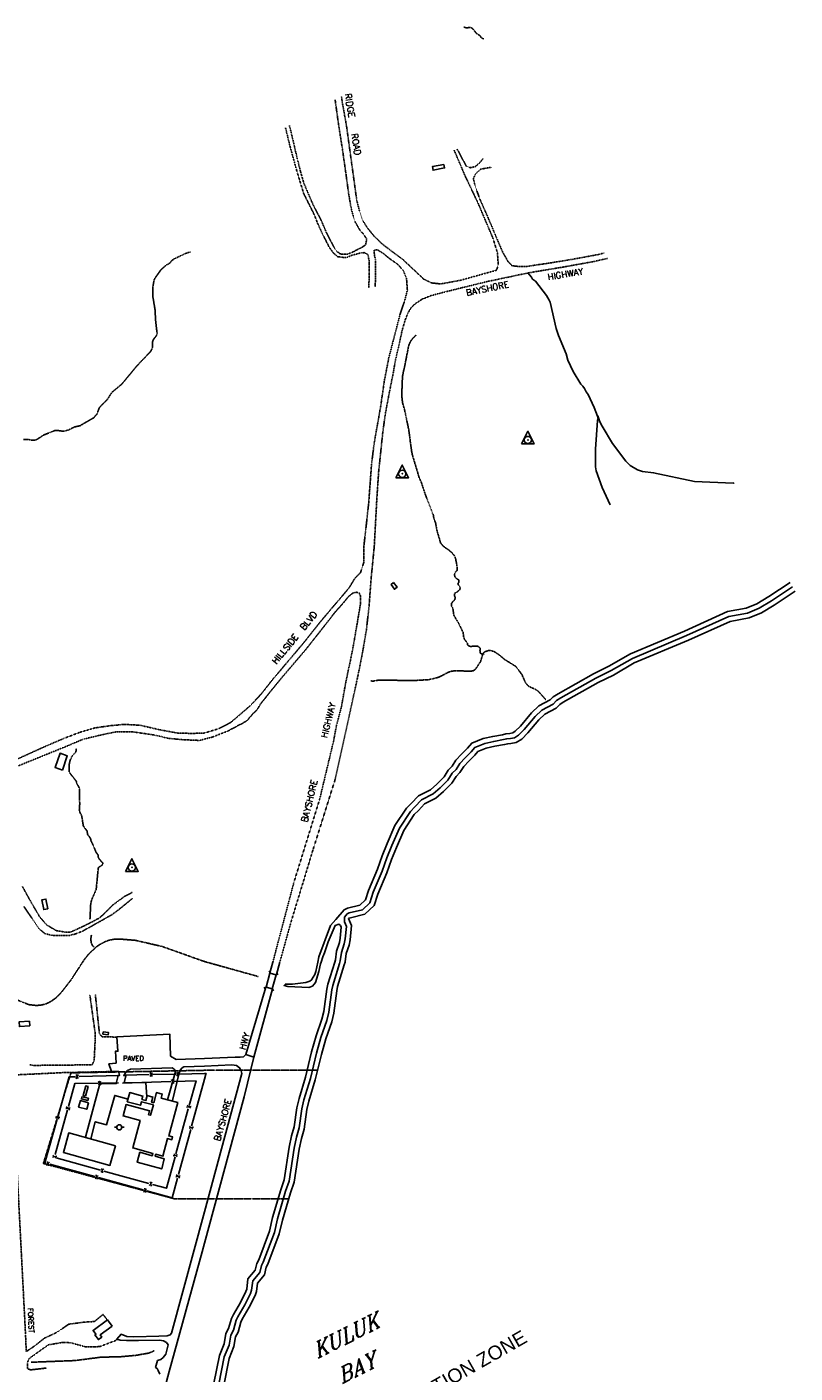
# Model space of a CAD drawing. Header units: feet. Extents: x 0 to 208040, y 0 to 211214.
# Tile 71 of 71: x 201295 to 204347, y 205868 to 211214. Entities that reach past the tile are written whole.
import ezdxf
from ezdxf.enums import TextEntityAlignment as Align

# ---------------------------------------------------------------- set-up
doc = ezdxf.new("R2010")
doc.units = ezdxf.units.FT
doc.header["$LTSCALE"] = 0.5
doc.header["$MEASUREMENT"] = 0
for name, pattern in [('D100S10', [1, 0.5, 0.5]), ('D15S10', [2, 1, 1]), ('D80S10', [1, 0.5, 0.5]), ('DASHDOT', [1, 0.5, -0.25, 0, -0.25]), ('HIDDEN2', [0.1875, 0.125, -0.0625]), ('PHANTOM2', [1.25, 0.625, -0.125, 0.125, -0.125, 0.125, -0.125])]:
    doc.linetypes.add(name, pattern=pattern)
doc.layers.get('0').update_dxf_attribs({"linetype": 'CONTINUOUS'})
for name, color, linetype in [('1-RPZ', 2, 'CONTINUOUS'), ('4WD-TRAIL', 11, 'D15S10'), ('BRIDGE', 11, 'CONTINUOUS'), ('COAST', 5, 'CONTINUOUS'), ('COAST-LT1', 5, 'D80S10'), ('COAST-LT2', 5, 'D100S10'), ('FENCE', 11, 'CONTINUOUS'), ('HV-CONTROL', 11, 'CONTINUOUS'), ('MA-BLDG', 11, 'CONTINUOUS'), ('MI-BLDG', 11, 'CONTINUOUS'), ('NAVFAC', 11, 'DASHDOT'), ('POLESERVICE', 11, 'CONTINUOUS'), ('R-DIRT', 11, 'HIDDEN2'), ('R-DIRT-T', 1, 'CONTINUOUS'), ('R-PAVED', 11, 'CONTINUOUS'), ('R-PAVED-T', 1, 'CONTINUOUS'), ('RUIN', 11, 'CONTINUOUS'), ('STREAM', 11, 'PHANTOM2'), ('TEXT', 1, 'CONTINUOUS')]:
    doc.layers.add(name, color=color, linetype=linetype)
doc.styles.add('ARIAL', font='ARIAL.TTF')
doc.styles.add('CVFONT05', font='ROMANC')

# ---------------------------------------------------------------- blocks, each defined once
blk = doc.blocks.new('POLE')
for p, q in [((-19.1, 0, 487.7), (-10.1, 0, 487.7)), ((10.1, 0), (19.1, 0))]:
    blk.add_line(p, q)
blk.add_circle((0, 0), 10.1)
blk = doc.blocks.new('FENCTICK', base_point=(196004.4, 202230.9))
for p, q in [((196000.4, 202222.9), (196008.4, 202238.9)), ((196008.4, 202222.9), (196000.4, 202238.9))]:
    blk.add_line(p, q)
blk = doc.blocks.new('HV-CONTROL', base_point=(0, 18.8))
blk.add_lwpolyline([(-25.1, 3.2), (24.9, 3.2), (-0.1, 53.2)], close=True)
blk.add_circle((-0.1, 18.8), 14.4)
blk.add_point((-0.1, 18.8))

msp = doc.modelspace()

# ---------------------------------------------------------------- linework, layer by layer
at = {"layer": '4WD-TRAIL'}
for points, elevation in [([(203284.9, 210237.5), (203299.5, 210219.8), (203303.7, 210212.5), (203314.9, 210204.7), (203359.4, 210146.7), (203370.1, 210128.7), (203373.5, 210120.9), (203398.2, 210015.7), (203407.2, 209988.2), (203437.7, 209915.6), (203444.2, 209890), (203464.5, 209844.9), (203496.1, 209795.5), (203503.4, 209786.9), (203510.2, 209777.3), (203516.7, 209765), (203524.5, 209753.5), (203549.1, 209702.2), (203562.1, 209667.7), (203563.8, 209659), (203561.8, 209650.6), (203553.4, 209536.3), (203553.8, 209466.7), (203556.4, 209451.3), (203580.1, 209385.1), (203612.6, 209315.8)], 217.2), ([(203562.9, 209669.7), (203571.4, 209645.3), (203579.9, 209628.2), (203621.3, 209559.8), (203673.9, 209489.4), (203691.6, 209472.6), (203721.2, 209454.4), (203741.1, 209448.3), (203784.3, 209443.1), (203947.8, 209408.6), (204101.1, 209401.7), (204104.5, 209402.6)], 180.7)]:
    msp.add_lwpolyline(points, dxfattribs=dict(at, elevation=elevation))
at = {"layer": 'BRIDGE'}
msp.add_lwpolyline([(202260.2, 207455.9), (202245, 207400.2), (202269.8, 207393.5), (202284.9, 207449.2)], close=True, dxfattribs=at)
for points in [[(202260.8, 207456.6), (202257.4, 207464.5)], [(202284.9, 207449.2), (202292.9, 207452.6)], [(202236.6, 207396.8), (202244.6, 207400.3)], [(202274.3, 207385.6), (202270.9, 207393.5)]]:
    msp.add_lwpolyline(points, dxfattribs=at)
at = {"layer": 'COAST', "elevation": 4.6}
msp.add_lwpolyline([(202450.5, 207500), (202455.1, 207521.3), (202501.4, 207644.5), (202522.7, 207668.4), (202555, 207707.6), (202568.4, 207714.1), (202617.8, 207726.1), (202639.8, 207746.4), (202651.5, 207783.8), (202687.2, 207868.6), (202705.7, 207921.2), (202726.3, 207970.3), (202756.9, 208041.7), (202802.6, 208111.1), (202821.1, 208130), (202850, 208160.6), (202897.7, 208184.2), (202923.1, 208206.2), (202952, 208235.1), (202968.8, 208262.2), (202983.9, 208277.3), (202999.4, 208301.4), (203021.4, 208325.1), (203045.1, 208348.8), (203062.2, 208369), (203107.9, 208387.6), (203145.3, 208396.2), (203184.1, 208403), (203197.9, 208406.5), (203213, 208408.2), (203225, 208409.9), (203235.3, 208416.4), (203255.6, 208437), (203299.5, 208489.6), (203328.9, 208517.1), (203373.8, 208540.8), (203386.1, 208553.7), (203405.2, 208565.8), (203545.3, 208645), (203606.7, 208674.9), (203692.5, 208724.5), (203907.1, 208814.6), (204077.6, 208891.6), (204152.5, 208905), (204194.5, 208923), (204242.2, 208951.5), (204327.1, 209007.9)], dxfattribs=at)
at = {"layer": 'COAST'}
for points in [[(202517.6, 207500), (202520.4, 207509.2), (202524.7, 207542.9), (202536.2, 207577.9), (202539.8, 207594.7), (202543.8, 207638.1), (202540.6, 207645.7), (202533.9, 207650.1), (202519, 207644.5), (202491.6, 207579.6), (202477.8, 207537.1), (202470.5, 207520.5), (202464, 207500)], [(202037.7, 205827.9), (202059.9, 205937.5), (202078.7, 205984.3), (202085.8, 206024.3), (202096.2, 206045.3), (202107.5, 206084.3), (202115, 206100.6), (202143, 206148.2), (202164.6, 206192.1), (202168, 206201.3), (202172.7, 206241.7), (202202.3, 206276.1), (202207.8, 206302.4), (202215.8, 206316.9), (202258.9, 206431.6), (202271.2, 206484.9), (202303.8, 206595.5), (202317.4, 206634.9), (202337, 206764.6), (202346.4, 206809.2), (202356.7, 206845.3), (202367.9, 206921.3), (202376, 206958), (202402.1, 207042.4), (202425.8, 207143.4), (202444, 207206.7), (202467.2, 207273.2), (202474.2, 207304.2), (202486.4, 207392.8), (202490.7, 207412.5), (202517.6, 207500)], [(202464, 207500), (202461.8, 207493.1), (202455, 207462.3), (202440.8, 207418.7), (202436.7, 207411.8), (202429.4, 207404.8), (202415, 207399.2), (202331.7, 207402.3), (202316.3, 207406.6), (202322.2, 207412.4), (202350.6, 207412.7), (202403.1, 207419), (202418.5, 207424), (202426, 207429.1), (202438.1, 207450.3), (202442.2, 207462.3), (202450.5, 207500)]]:
    msp.add_lwpolyline(points, dxfattribs=at)
at = {"layer": 'COAST-LT1'}
for points in [[(202538.5, 207500), (202540, 207504.9), (202544.3, 207538.5), (202555.5, 207572.7), (202559.6, 207591.7), (202564.2, 207641.3), (202556.5, 207659.2), (202557, 207678.5), (202567.6, 207691.5), (202575.2, 207695.2), (202627.6, 207707.9), (202657.3, 207735.3), (202670.3, 207776.9), (202705.9, 207861.4), (202724.4, 207914), (202744.8, 207962.5), (202774.6, 208032.2), (202818.2, 208098.5), (202835.5, 208116.1), (202862.1, 208144.2), (202908.9, 208167.5), (202936.8, 208191.6), (202967.8, 208222.6), (202984.6, 208249.7), (202999.6, 208264.7), (203015.2, 208289.1), (203035.8, 208311.2), (203059.8, 208335.2), (203074.3, 208352.3), (203113.9, 208368.4), (203149.3, 208376.5), (203188.3, 208383.4), (203201.5, 208386.7), (203215.5, 208388.3), (203232.1, 208390.7), (203248, 208400.7), (203270.4, 208423.6), (203314.1, 208475.8), (203340.6, 208500.7), (203386, 208524.6), (203398.9, 208538.2), (203415.5, 208548.7), (203554.6, 208627.3), (203616.1, 208657.3), (203700.3, 208706.1), (203915, 208796.2), (204083.5, 208872.4), (204158.2, 208885.7), (204203.6, 208905.2), (204252.9, 208934.6), (204336.9, 208990.4)], [(202057.2, 205823.1), (202079.1, 205931.8), (202098.1, 205978.8), (202105, 206018), (202115, 206038), (202126.3, 206077.2), (202132.8, 206091.3), (202160.6, 206138.7), (202183, 206184.2), (202187.6, 206196.5), (202191.9, 206233.3), (202220.8, 206267), (202226.7, 206295.4), (202234, 206308.4), (202278.1, 206425.9), (202290.6, 206479.8), (202322.8, 206589.4), (202336.9, 206630.1), (202356.7, 206761), (202365.8, 206804.4), (202376.3, 206841.1), (202387.5, 206917.6), (202395.4, 206952.9), (202421.4, 207037.2), (202445.2, 207138.3), (202463.1, 207200.7), (202486.4, 207267.7), (202493.9, 207300.6), (202506.1, 207389.3), (202510.1, 207407.4), (202536.7, 207494.1), (202537.6, 207500.1)]]:
    msp.add_lwpolyline(points, dxfattribs=at)
at = {"layer": 'COAST-LT2'}
for points in [[(202559.4, 207500), (202559.6, 207500.7), (202563.9, 207534.1), (202574.9, 207567.4), (202579.4, 207588.6), (202584.6, 207644.5), (202572.5, 207672.6), (202574.6, 207674.9), (202580.7, 207675.9), (202637.3, 207689.7), (202674.8, 207724.2), (202689.1, 207770.1), (202724.5, 207854.2), (202743.1, 207906.8), (202763.2, 207954.7), (202792.3, 208022.7), (202833.9, 208085.9), (202850, 208102.2), (202874.2, 208127.9), (202920, 208150.7), (202950.4, 208176.9), (202983.5, 208210.1), (203000.4, 208237.2), (203015.2, 208252.1), (203031.1, 208276.8), (203050.2, 208297.3), (203074.5, 208321.6), (203086.4, 208335.7), (203120, 208349.3), (203153.3, 208356.9), (203192.5, 208363.9), (203205, 208367), (203218.1, 208368.5), (203239.2, 208371.5), (203260.6, 208385.1), (203285.2, 208410.1), (203328.7, 208462), (203352.4, 208484.2), (203398.2, 208508.5), (203411.7, 208522.6), (203425.7, 208531.5), (203563.9, 208609.6), (203625.5, 208639.6), (203708, 208687.7), (203923, 208777.9), (204089.5, 208853.1), (204164, 208866.4), (204212.8, 208887.3), (204263.5, 208917.6), (204346.8, 208973)], [(202076.6, 205818.2), (202098.4, 205926), (202117.4, 205973.3), (202124.1, 206011.7), (202133.7, 206030.7), (202145.1, 206070.2), (202150.5, 206082), (202178.2, 206129.2), (202201.3, 206176.2), (202207.2, 206191.8), (202211, 206224.9), (202239.4, 206257.9), (202245.7, 206288.3), (202252.2, 206300), (202297.3, 206420.1), (202309.9, 206474.8), (202341.9, 206583.3), (202356.4, 206625.3), (202376.3, 206757.5), (202385.2, 206799.6), (202395.9, 206836.9), (202407.2, 206914), (202414.7, 206947.8), (202440.7, 207031.9), (202464.6, 207133.3), (202482.2, 207194.6), (202505.7, 207262.1), (202513.6, 207297), (202525.8, 207385.8), (202529.4, 207402.3), (202555.8, 207488.3), (202558.8, 207500.1)]]:
    msp.add_lwpolyline(points, dxfattribs=at)
at = {"layer": 'FENCE'}
for points, elevation in [([(201900.1, 207055.2), (202000, 207057.2)], 21), ([(202000, 207057.2), (202006.5, 207057.6), (202005.6, 207054.7)], 21), ([(201418.6, 206889.1), (201462.2, 207044.1), (201487.5, 207044.7)], 23.7), ([(201459.9, 206925.8), (201485.2, 207017.3), (201577.8, 207019)], 21.3), ([(201502.9, 207045.1), (201662.9, 207049)], 23.7), ([(201589, 207019.2), (201659.2, 207020.5)], 21.3), ([(201674.3, 207019.6), (201866.6, 207025.6)], 21.3), ([(201682.4, 207050.8), (201780.5, 207052.8)], 21), ([(201793.7, 207053.1), (201887.9, 207055)], 21), ([(201879.8, 207026), (201966.7, 207028.7), (201939.7, 206930.8)], 21.3), ([(202000, 207035.1), (201949.3, 206848.5)], 23.7), ([(202004.2, 207049.6), (202000, 207035.1)], 21), ([(201407.1, 206735.1), (201456.5, 206913.5)], 21.3), ([(201936.1, 206917.6), (201886.7, 206738.2)], 21.3), ([(201371.1, 206701.3), (201366.2, 206702.6), (201414.9, 206875.8)], 23.7), ([(201945.7, 206835.2), (201896.9, 206655.7)], 23.7), ([(201564.4, 206648.1), (201385.6, 206697.3)], 23.7), ([(201587.6, 206673.5), (201411.3, 206722.1)], 21.3), ([(201883.3, 206726.1), (201849, 206601.5), (201793.5, 206616.8)], 21.3), ([(201757.1, 206595.1), (201578.9, 206644.1)], 23.7), ([(201779.9, 206620.5), (201600.9, 206669.9)], 21.3), ([(201893.1, 206641.7), (201871.9, 206563.5), (201771.8, 206591)], 23.7)]:
    msp.add_lwpolyline(points, dxfattribs=dict(at, elevation=elevation))
for points in [[(202003.2, 207051.8), (202006.6, 207052.3)], [(202003.9, 207054), (202006.1, 207050.1)]]:
    msp.add_lwpolyline(points, dxfattribs=at)
at = {"layer": 'MA-BLDG'}
for points, elevation in [([(202951.5, 210667.8), (202905.7, 210659.1), (202908.4, 210644.7), (202954.3, 210653.5)], 218.3), ([(202751.7, 209006.7), (202765.5, 208988.6), (202755.2, 208980.7), (202741.4, 208998.8)], 155.4), ([(201828.3, 206959.3), (201832.5, 206975.3), (201809.4, 206981.4), (201798.7, 206941.4), (201790, 206943.7), (201795.3, 206963.7), (201772.9, 206969.7), (201767.6, 206950), (201751.9, 206954.1), (201755.5, 206967.9), (201703.6, 206981.7), (201693.8, 206945), (201746, 206931.2), (201749.7, 206945.3), (201797.2, 206932.6), (201786.3, 206891.7), (201778.4, 206893.8), (201782.5, 206909.3), (201689, 206934.2), (201676.9, 206888.7), (201744.7, 206870.7), (201715.6, 206761.5), (201795.4, 206739.6), (201792.7, 206731), (201743.9, 206744.4), (201732.8, 206704.6), (201830.3, 206678.6), (201840.3, 206718.1), (201804.2, 206728.4), (201806.4, 206736.7), (201834.9, 206728.8), (201853.2, 206798.8), (201870.9, 206794), (201873.8, 206805.2), (201858.6, 206809.2), (201893.9, 206941.8)], 35.6), ([(201646.3, 206770.7), (201461.1, 206821.7), (201439.6, 206743.5), (201624.8, 206692.5)], 31.4)]:
    msp.add_lwpolyline(points, close=True, dxfattribs=dict(at, elevation=elevation))
at = {"layer": 'MI-BLDG'}
for points, elevation in [([(201378.4, 207711.5), (201370.5, 207750.1), (201353.8, 207746.8), (201361.7, 207708.1)], 75.7), ([(201304.7, 207265.5), (201264.1, 207262.6), (201265.4, 207243.9), (201306, 207246.8)], 28.7), ([(201598, 207223.2), (201618.8, 207220.8), (201617.7, 207211.4), (201596.9, 207213.8)], 26.9), ([(201527.3, 206967.9), (201537.9, 207005.3), (201528.6, 207007.9), (201518, 206970.5)], 27.7), ([(201539.5, 206941.5), (201507.2, 206949.9), (201500.4, 206924), (201532.6, 206915.5)], 25.5), ([(201513.5, 206965.1), (201539, 206959), (201536.9, 206950.5), (201511.5, 206956.6)], 27.4), ([(201633.3, 206054.1), (201586, 206019.1), (201592.2, 206010.7), (201578.7, 206000.7), (201565.3, 206018.9), (201568.9, 206021.5), (201557.6, 206036.7), (201614.7, 206079.1)], 22.1)]:
    msp.add_lwpolyline(points, close=True, dxfattribs=dict(at, elevation=elevation))
at = {"layer": 'NAVFAC'}
for p, q in [((201470, 207060), (201360, 206700)), ((202000, 207070), (201470, 207060)), ((202000, 207070), (202449.7, 207070)), ((201360, 206700), (201880, 206560)), ((201880, 206560), (202000, 206560)), ((202000, 206560), (202335, 206560))]:
    msp.add_line(p, q, dxfattribs=at)
at = {"layer": 'R-DIRT'}
for points, elevation in [([(202519.4, 210924.8), (202530.6, 210842.6), (202548, 210730.4), (202562.2, 210631.9), (202572.5, 210554.7), (202582.7, 210495.8), (202591.5, 210461.5), (202599.7, 210438), (202617.5, 210407.1), (202634.1, 210388.7), (202644.8, 210370.7), (202640.6, 210348.3), (202622.4, 210336.1), (202607, 210329.4), (202589.3, 210319.5), (202570, 210311.9), (202552.6, 210311), (202539.4, 210312.4), (202526.4, 210321.9), (202515.5, 210338.1), (202485.6, 210394.8), (202464.4, 210444.7), (202436.8, 210497.1), (202416.7, 210542), (202394.7, 210594.7), (202381.4, 210640.7), (202370.1, 210686.2), (202359, 210732.7), (202344.9, 210794.7), (202337.6, 210822.3)], 241.9), ([(202992.1, 210724.4), (203034.7, 210624.5), (203087.1, 210514.1), (203146.7, 210373.8), (203164.2, 210316.6), (203167.4, 210269.2), (203160.7, 210247.6), (203017.9, 210207.6), (202938.5, 210192.9), (202901.8, 210197.3), (202870, 210213.2), (202789.3, 210289.6), (202705.5, 210352.1), (202673.4, 210383.7), (202646.4, 210417), (202628.3, 210446.8), (202616.2, 210482.4), (202605.1, 210526.7), (202564.9, 210818.5), (202547, 210918.7), (202544.7, 210939.1)], 209.3), ([(202322.1, 210813.6), (202340.5, 210738.3), (202366, 210646), (202394.3, 210552.3), (202436.3, 210468.8), (202448.7, 210436.5), (202469.6, 210390.5), (202495.5, 210339.5), (202512.4, 210316), (202529.6, 210301.4), (202552.3, 210298.1), (202563.6, 210297.5), (202585.4, 210306.6), (202621.9, 210316.5), (202635.7, 210317.4), (202649.7, 210309.3), (202654.2, 210286.8), (202654.9, 210228.4), (202653.1, 210177.1)], 175.4), ([(203106.9, 210689.8), (203094.1, 210674.9), (203076.1, 210658.9), (203056.8, 210654.6), (203040.5, 210660.5), (203003.8, 210729.4)], 209), ([(203589.1, 210316.5), (203571, 210311.1), (203461.3, 210290.6), (203360.5, 210274.4), (203280.3, 210262.7), (203247.4, 210262.4), (203222.2, 210265.4), (203206.7, 210281.6), (203185, 210319.5), (203152.8, 210395.2), (203123.5, 210464.7), (203094.1, 210530.4), (203074.3, 210585.9), (203068.9, 210610.9), (203077, 210630.2), (203098.1, 210648.8), (203140.7, 210656.5)], 191.9), ([(202678.9, 210181.9), (202680.4, 210286.6), (202675.3, 210307.9), (202674.6, 210327), (202686.4, 210329), (202710.3, 210314.2), (202735.4, 210293.7), (202768, 210270.8), (202789.9, 210246.4), (202802.9, 210216.1), (202806.4, 210168.4), (202795.8, 210126.9), (202777.4, 210072.4), (202732.6, 209899.3), (202715.1, 209808.9), (202700.2, 209706.1), (202675, 209563.5), (202664.2, 209478.7), (202652.5, 209319.5), (202633.8, 209153), (202634, 209089.6), (202620.3, 209047.1), (202598.2, 209024.9), (202575.8, 208987.2), (202466.9, 208858.7), (202389.1, 208761.4), (202269.3, 208619.9), (202226.2, 208565.1), (202184.4, 208520), (202105.1, 208451.8), (202058, 208427), (202000, 208409.4)], 126.6), ([(202299.8, 207500), (202342.4, 207653.2), (202432.1, 207947.9), (202519.1, 208223.8), (202595.6, 208571), (202613.4, 208653), (202629.5, 208736.4), (202643.6, 208818.7), (202654, 208911.3), (202662.8, 209028.1), (202674.8, 209149.4), (202685.3, 209343.7), (202692.4, 209448.4), (202700.6, 209526.5), (202708, 209597), (202718, 209671.9), (202734.9, 209763.2), (202750.2, 209839), (202759.3, 209891.8), (202775.1, 209958.7), (202785.7, 210009.8), (202797.4, 210049.1), (202808.8, 210078.3), (202820.9, 210098.3), (202839.3, 210115.7), (202866, 210132.9), (202900.8, 210146.7), (202960.8, 210162.6), (203122.7, 210202.3), (203289.6, 210237.5), (203435.5, 210261.7), (203547.7, 210282.1), (203601.7, 210294.2)], 105), ([(202000, 208385.2), (202030.6, 208393), (202091.7, 208416.9), (202167.2, 208456.6), (202194.9, 208488.5), (202208.7, 208500.7), (202223.2, 208525.2), (202263.5, 208575.6), (202303.8, 208625.1), (202400.7, 208738.4), (202474.9, 208832.6), (202518.8, 208888.9), (202552.7, 208927.1), (202572.8, 208951.6), (202591, 208966.2), (202603.7, 208968.5), (202615.2, 208965.4), (202619.7, 208954.8), (202620.3, 208923.3), (202599.6, 208802), (202587.6, 208733.5), (202562.1, 208613.3), (202544.6, 208514.2), (202524, 208435.8), (202513.8, 208379.9), (202457.9, 208146.4), (202355.3, 207815.4), (202272.1, 207500)], 46.8), ([(202000, 208409.4), (201999.9, 208409.3), (201949, 208407.9), (201890.4, 208409.7), (201826.2, 208421.8), (201742.7, 208440.6), (201681.2, 208443.8), (201627.8, 208438.8), (201565.1, 208429.9), (201506.7, 208412.9), (201441.8, 208388.2), (201359.8, 208352.9), (201186, 208273.9), (200961.1, 208170.2), (200886.4, 208137.2), (200781.4, 208103.7), (200708.3, 208094), (200685.9, 208093.5)], 113.6), ([(201209.9, 208258.5), (201447.1, 208354.9), (201519.2, 208385.1), (201590.4, 208402.1), (201651.9, 208414.6), (201719.1, 208413.7), (201802.2, 208401.3), (201858.1, 208388.3), (201912, 208383.2), (201979.9, 208380.1), (202000, 208385.2)], 46.8), ([(201714.4, 207777.4), (201680.7, 207759.3), (201636.8, 207727.2), (201605, 207695), (201582.3, 207674.2), (201512.2, 207638.8), (201468.9, 207619.2), (201443.9, 207619.3), (201412.3, 207624.5), (201372.7, 207647.8), (201344.5, 207681), (201306.7, 207746.1), (201277.5, 207799.6)], 46.8), ([(201283.2, 207720.1), (201342.6, 207633), (201366.2, 207613), (201394.8, 207606.1), (201460.6, 207605.1), (201484.6, 207610.6), (201515.8, 207622.4), (201630.8, 207686.9), (201663.3, 207710.9), (201714.9, 207753.1)], 23.9), ([(201544.7, 207371.4), (201566.1, 207217.7), (201565.6, 207180.7), (201562.1, 207109.4), (201554.2, 207091.8), (201321, 207089.5), (201306.2, 207092.2)], 18.1), ([(201654.5, 207201.8), (201593.5, 207203.4), (201583, 207215.1), (201566.6, 207371.8)], 18.4), ([(201613.9, 206079.9), (201597.2, 206100.3), (201563, 206072.4), (201521.1, 206069.7), (201461.3, 206061.7), (201412.2, 206028.6), (201365.1, 206006.5), (201322.6, 205973.3), (201292.3, 205953.3), (201289.4, 206020.9), (201282.3, 206159.1), (201256.5, 206660.4), (201237.8, 207032.6), (201242, 207042.4), (201257.7, 207052.2), (201436.3, 207060.7), (201634.3, 207065.2)], 9.9), ([(201655.9, 206000.2), (201583.9, 205972.6), (201528, 205971.8), (201468.9, 205987.9), (201438.9, 205989.8), (201379.9, 205979.6), (201327.6, 205942.6), (201303.1, 205924.7), (201297.2, 205909.9), (201297, 205884.5), (201310.3, 205880.3), (201372.6, 205887.7)], 8.3)]:
    msp.add_lwpolyline(points, dxfattribs=dict(at, elevation=elevation))
at = {"layer": 'R-PAVED'}
for points, elevation in [([(202260.5, 207457.3), (202265.7, 207475.4), (202272.1, 207500)], 18.6), ([(202285.9, 207450.1), (202299.8, 207500)], 17), ([(202164.8, 207133.4), (202244.3, 207400.2)], 18.6), ([(202195.8, 207121.8), (202270.4, 207393.5)], 17), ([(202000, 207117.4), (201887.5, 207113.4), (201865.9, 207126.6), (201863.3, 207213.4), (201652.4, 207202.4), (201656.2, 207145.9), (201647.1, 207146.1), (201649.2, 207098.4), (201620.4, 207096), (201631.4, 207065.1), (201658.6, 207066.5), (201663.3, 207050.3), (201656.9, 207049.6), (201650, 207017.6), (201585.1, 207016.4), (201527.7, 206804.9)], 8.5), ([(202000, 206383), (202158.5, 206964.7), (202195.8, 207121.8), (202164.8, 207133.4), (202154.7, 207123.9), (202141.8, 207121.7), (202122.6, 207121.7), (202000, 207117.4)], 8.5), ([(201853.4, 206953.2), (201883.9, 207060.2), (201883.9, 207068.4), (201880.5, 207074.5), (201872.3, 207080.5), (201706.1, 207074.5), (201694.9, 207069.2), (201686.2, 207060.4), (201679.7, 207049.1), (201688.4, 207048.3), (201681.8, 207019.7), (201767.2, 207021.8), (201771.2, 206965)], 26.9), ([(202000, 207086.9), (201918.5, 207083.2), (201911.7, 207080.4), (201904.2, 207070.5), (201899, 207054.3), (201873, 206950.5)], 31.4), ([(202000, 206508), (202149.3, 207056.9), (202146.5, 207068.5), (202140, 207080.3), (202127.5, 207089.5), (202109, 207091.9), (202000, 207086.9)], 31.4), ([(201697.8, 206955.8), (201644.1, 206970.3), (201611.5, 206853.6), (201566.5, 206866), (201549.1, 206797.8)], 25.8), ([(201823.6, 205863.7), (201816.8, 205878.4), (201812.4, 205885.3), (201806.2, 205889.1), (201814.2, 205917.1), (201826.9, 205922), (201835.6, 205930), (201846.7, 205942.1), (201855.5, 205980.4), (201848.8, 205988.8), (201838, 205995.2), (201822.2, 205997.7), (201738.4, 205996.9), (201690, 205996.7), (201664.8, 205998.1), (201652, 206002), (201668.8, 206022.1), (201691.4, 206012.8), (201720.1, 206011.7), (201819.1, 206014.4), (201852.1, 206014.9), (201864.3, 206019.3), (201869, 206026.2), (202000, 206508)], 50.6), ([(201621.6, 205001.5), (201693.4, 205270.3), (201764.1, 205519.4), (201814.5, 205704.7), (201859.9, 205874.4), (201990.9, 206349.5), (202000, 206383)], 48.1)]:
    msp.add_lwpolyline(points, dxfattribs=dict(at, elevation=elevation))
at = {"layer": 'RUIN', "elevation": 80.7}
msp.add_lwpolyline([(201435.7, 208262.4), (201455, 208319.1), (201426.4, 208328.9), (201407.1, 208272.2)], close=True, dxfattribs=at)
at = {"layer": 'STREAM'}
for points, elevation in [([(203109.8, 211166.5), (203107.8, 211166.7), (203100.2, 211170.7), (203095.7, 211178.2), (203080, 211188.9), (203068.4, 211204.3), (203061.4, 211210.1), (203052.7, 211211.5), (203041.7, 211209.8), (203033.3, 211211.8), (203031.8, 211213.8)], 152.6), ([(201281.5, 209574.6), (201300.7, 209575.7), (201312.2, 209572.1), (201329.5, 209573.2), (201344.3, 209581.5), (201361.6, 209593), (201406.4, 209611.1), (201417.6, 209611.1), (201441.2, 209607.8), (201458.6, 209612.5), (201483.9, 209625.1), (201505.8, 209629.8), (201545.1, 209652.9), (201559.9, 209661.1), (201572.9, 209676), (201583, 209702.6), (201594.5, 209714.5), (201613.3, 209732.8), (201632.8, 209762.9), (201671.8, 209795), (201732.5, 209868.4), (201785.5, 209923.8), (201790.2, 209931.4), (201793.6, 209941.2), (201794.3, 209964.3), (201797.4, 209972.4), (201810, 209988.7), (201812, 209997.1), (201805.7, 210050.7), (201804.4, 210087.5), (201794.8, 210144.8), (201795.2, 210181.5), (201800.5, 210209.1), (201805, 210217.8), (201827.1, 210249), (201848.7, 210268.4), (201857.1, 210272.1), (201864.1, 210277.7), (201870.8, 210286.1), (201879.2, 210292.3), (201927.2, 210314.9), (201943.7, 210320)], 60), ([(203111.7, 208723.5), (203111.7, 208723.5), (203103.3, 208722.3), (203096, 208727.4), (203094.9, 208736.6), (203096, 208746.5), (203088.1, 208753.5), (203079.7, 208755.1), (203070.7, 208755.1), (203057.5, 208752.8), (203046, 208757.6), (203044.6, 208766.8), (203032.7, 208782.8), (203029.6, 208793.8), (203028.2, 208808.6), (203007.9, 208849.8), (202998.3, 208864.1), (202991, 208877.9), (202986.7, 208906.2), (202981.6, 208913.8), (202981.3, 208923.9), (202988.9, 208933.2), (202995.3, 208939.1), (202996.1, 208947.5), (202993.3, 208955.9), (202994.1, 208964.6), (203005.9, 208970.8), (203014.3, 208978.7), (203016.8, 208987.1), (203007, 209001.4), (203010.9, 209009.3), (203010.3, 209017.7), (203002.7, 209022.5), (202996.2, 209028.3), (202993.1, 209039), (202996.8, 209048.6), (203003.8, 209054.8), (203004.9, 209064.3), (202998.3, 209100.8), (202995.5, 209110.6), (202990.1, 209117.9), (202981.4, 209127.1), (202969.6, 209137.2), (202960, 209143.4), (202948, 209152.9), (202938.4, 209164.4), (202923.4, 209216), (202918.3, 209244.3), (202910.9, 209264.8), (202910.1, 209273.5), (202876.7, 209359.6), (202861.2, 209406.4), (202851.6, 209428), (202848.8, 209438.7), (202825.9, 209515.3), (202823, 209529.9), (202811.9, 209614), (202794.8, 209694.8), (202788.6, 209715.6), (202786.9, 209724), (202784, 209750.7), (202787, 209826.2), (202790.8, 209845.3), (202795.6, 209864.7), (202810.8, 209944.7), (202814.5, 209955.4), (202819.5, 209965.5), (202824.5, 209972.8), (202840.5, 209989.1)], 93.1), ([(202660.6, 208616.6), (202669, 208615.5), (202693.7, 208619.8), (202831, 208617.9), (202891.6, 208621.4), (202925, 208629.3), (202937.6, 208634.1), (202969, 208651), (202982.8, 208655.3), (202999.3, 208657), (203057.4, 208654.9), (203068.7, 208657.1), (203076.5, 208662.5), (203096.7, 208692.3), (203106.7, 208724.6), (203113.7, 208732.2), (203128, 208737), (203138.1, 208737), (203152.4, 208732.3), (203168.5, 208721.9), (203192.1, 208702.1), (203234, 208676), (203240.7, 208670.2), (203261.3, 208641.6), (203276.2, 208608.2), (203289.5, 208594.2), (203317.8, 208581.6), (203326, 208575.8), (203356.1, 208542.2)], 125.7), ([(201545.4, 207670.5), (201545.4, 207670.5), (201548.2, 207729), (201549.8, 207739.1), (201553.9, 207751.3), (201570.1, 207788.4), (201577.8, 207868), (201579.3, 207875.9), (201594.5, 207885.4), (201597, 207893), (201583, 207907.8), (201578.6, 207915.3), (201578, 207924.3), (201569.2, 207936.8), (201558.9, 207962.4), (201550.1, 207980.1), (201547.7, 207990.4), (201542.1, 207998.9), (201536.4, 208005.4), (201533.8, 208020.4), (201519.2, 208039.8), (201512, 208082.8), (201506.2, 208092.4), (201503, 208102.1), (201504.9, 208131.5), (201503.4, 208141.5), (201504.3, 208167.7), (201503.9, 208178.4), (201504.3, 208187.1), (201499.6, 208198), (201494, 208206.8), (201491.2, 208217.6), (201465.9, 208249.9), (201462.6, 208257.5), (201462.6, 208282), (201463.9, 208290.4), (201466.3, 208299.9), (201471.5, 208312.3), (201476, 208320.3), (201487.8, 208332.1), (201491.2, 208340.2), (201490, 208348.2)], 35), ([(201516.5, 207500), (201523.1, 207510.1), (201540.5, 207532), (201571.6, 207560.8), (201583.5, 207569.2), (201608.5, 207582.1), (201622.8, 207586.9), (201640.6, 207590.4), (201662.4, 207591.3), (201724.1, 207586.5), (201832.2, 207561.8), (201992.5, 207504.6), (202000, 207502.5)], 20), ([(201562.2, 207559.2), (201556.2, 207564.6), (201550.4, 207575.3), (201548.7, 207591.6), (201551.2, 207608.7)], 15), ([(201085.4, 207500), (201216.7, 207370.8), (201231.3, 207360.7), (201243.4, 207354.7), (201302.2, 207330.9), (201332.8, 207327.3), (201353.9, 207329.6), (201374.2, 207335.1), (201392, 207344.7), (201412.2, 207359), (201432.3, 207380.4), (201468.9, 207427.3), (201516.5, 207500)], 20), ([(202001, 207501.8), (202214.4, 207442.4)], 20), ([(201800.7, 205956.9), (201790.3, 205950.9), (201782.2, 205948.2), (201773.5, 205946), (201743.7, 205941), (201735.1, 205938.8), (201672, 205932.8), (201588.7, 205930.6), (201485.6, 205917.3), (201311.7, 205910.6)], 5)]:
    msp.add_lwpolyline(points, dxfattribs=dict(at, elevation=elevation))

# ---------------------------------------------------------------- block references
at = {"layer": 'FENCE'}
for p, rotation in [((201788.3, 207053), 1.160297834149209), ((201894.1, 207055.1), 1.160297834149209), ((201494.3, 207044.9), 1.398353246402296), ((201583.8, 207019.1), 1.057889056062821), ((201874.2, 207025.8), 1.769852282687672), ((201458.1, 206919.6), 74.53168224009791), ((201938.1, 206925), 254.6016333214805), ((201416.7, 206882.4), 74.28612953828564), ((201947.6, 206842.1), 254.801523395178), ((201885, 206732.2), 254.6016333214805), ((201378.9, 206699.1), 164.6216381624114), ((201404.8, 206726.9), 74.53168224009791), ((201571.7, 206646.1), 164.6216381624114), ((201594.1, 206671.7), 164.590898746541), ((201895.1, 206649.1), 254.801523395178), ((201764.6, 206593), 164.6216381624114), ((201787, 206618.6), 164.590898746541)]:
    msp.add_blockref('FENCTICK', p, dxfattribs=dict(at, rotation=rotation))
at = {"layer": 'HV-CONTROL'}
for p in [(203285.2, 209573.3), (202786.2, 209439.1, 164.8), (201712.1, 207875.6, 55)]:
    msp.add_blockref('HV-CONTROL', p, dxfattribs=at)
at = {"layer": 'POLESERVICE'}
msp.add_blockref('POLE', (201661.7, 206843.6, 16.8), dxfattribs=at)

# ---------------------------------------------------------------- texts
at = {"layer": '1-RPZ', "style": 'ARIAL'}
msp.add_text('RUNWAY PROTECTION ZONE', height=55, rotation=29.6939, dxfattribs=at).set_placement((202808.9, 205720.3), align=Align.CENTER)
at = {"layer": 'R-DIRT-T', "style": 'CVFONT05'}
for s, rotation, p in [('RIDGE   ROAD', 279.0395, (202590.1, 210826.7, 202.1)), ('HILLSIDE  BLVD', 50.5905, (202358.2, 208788.4, 202.1)), ('HIGHWAY', 76.0712, (202492.1, 208460.7, 202.1)), ('BAYSHORE', 76.0712, (202417.2, 208140.3, 202.1))]:
    msp.add_text(s, height=25, rotation=rotation, dxfattribs=at).set_placement(p, align=Align.MIDDLE)
for s, height, rotation, p in [('HIGHWAY', 25, 9.4086, (203365.8, 210208, 202.1)), ('BAYSHORE', 25, 11.7579, (203042.8, 210145.2, 202.1)), ('FOREST', 20, 273.0867, (201298, 206125.5))]:
    msp.add_text(s, height=height, rotation=rotation, dxfattribs=at).set_placement(p)
at = {"layer": 'R-PAVED-T', "style": 'CVFONT05'}
for s, p in [('HWY', (202162, 207149.8)), ('BAYSHORE', (202061.8, 206786.7))]:
    msp.add_text(s, height=25, rotation=74.3082, dxfattribs=at).set_placement(p)
msp.add_text('PAVED', height=20, dxfattribs=at).set_placement((201676.2, 207107.9))
at = {"layer": 'TEXT', "style": 'CVFONT05', "oblique": 22}
for s, rotation, p in [('KULUK', 26.7737, (202560.1, 206014.9, 30)), ('BAY', 26.5651, (202603.7, 205887.2, 30))]:
    msp.add_text(s, height=60, rotation=rotation, dxfattribs=at).set_placement(p, align=Align.MIDDLE)

doc.saveas('drawing.dxf')
